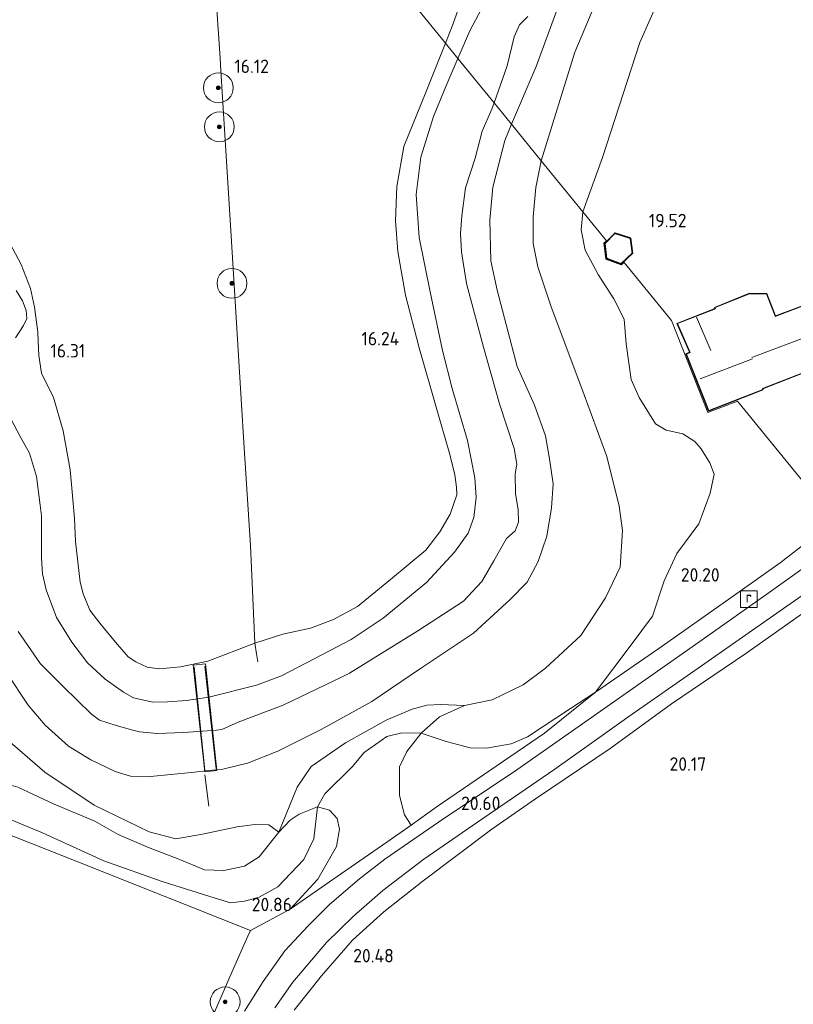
# Model space of a CAD drawing. Extents: x 196936 to 200438, y 361224 to 364196.
# Tile 83 of 256: x 197659 to 197762, y 362936 to 363068. Entities that reach past the tile are written whole.
import ezdxf
from ezdxf.enums import TextEntityAlignment as Align

# ---------------------------------------------------------------- set-up
doc = ezdxf.new("R2010")
doc.units = 0
for name, color, linetype, lineweight in [('B-ME-BV-LEUNING-G', 210, 'BV-LEUNING', 18), ('B-ME-GR-BOOM-S', 90, 'Continuous', 25), ('B-ME-GR-BOUWLAND_AKKERBOUW-GV', 80, 'Continuous', 13), ('B-ME-GR-GRAS-GV', 60, 'Continuous', 13), ('B-ME-GW-TALUD_KRUIN-G', 90, 'Continuous', 18), ('B-ME-GW-TALUD_TEEN-G', 90, 'Continuous', 18), ('B-ME-IE-TERREINAFSCHEIDING_DOORGANG-G', 210, 'Continuous', 18), ('B-ME-IE-TERREINAFSCHEIDING_KUNSTMATIG_HEKWERK-G', 20, 'IE-TERREINAFSCHEIDING-KUNSTMATIG', 18), ('B-ME-KG-KADASTRAAL_DAKRAND-G', 170, 'Continuous', 18), ('B-ME-KG-KADASTRAAL_NOK-G', 10, 'Continuous', 18), ('B-ME-KW-KUNSTWERK_STEIGER-GV', 170, 'Continuous', 18), ('B-ME-OG-BEBOUWING_SCHUUR-GV', 7, 'Continuous', 35), ('B-ME-OG-BEBOUWING_WONINGBOUW-GV', 7, 'Continuous', 18), ('B-ME-OG-HOOGTEPUNT-S', 7, 'Continuous', 25), ('B-ME-OG-TERREIN_GROEN-GV', 7, 'Continuous', 18), ('B-ME-OG-TERREIN_GROEN_TUIN-GV', 7, 'Continuous', 18), ('B-ME-OG-WATER_BEEK-GV', 150, 'Continuous', 18), ('B-ME-RI-GWA_RIOOLPUT-S', 30, 'Continuous', 25), ('B-ME-VH-VERHARDING_ASFALT-GV', 252, 'Continuous', 18)]:
    doc.layers.add(name, color=color, linetype=linetype, lineweight=lineweight)
doc.styles.add('NLCS-ISO', font='NLCS-ISO.ttf')
doc.styles.add('NLCS-ISO-ANNOTATIVE-T18', font='NLCS-ISO.ttf', dxfattribs={"height": 1.8})
doc.linetypes.add('BV-LEUNING', pattern='A,1,[69,NLCS.SHX,S=0.2,R=0,X=0,Y=0],1', length=2)
doc.linetypes.add('IE-TERREINAFSCHEIDING-KUNSTMATIG', pattern='A,4,[82,NLCS.SHX,S=0.75,R=90,X=0,Y=0],4,-2', length=10)

# ---------------------------------------------------------------- blocks, each defined once
blk = doc.blocks.new('SAL-HOOGTELABEL-SO')
at = {"color": 0, "linetype": 'ByBlock', "lineweight": -2, "style": 'NLCS-ISO-ANNOTATIVE-T18'}
blk.add_attdef('HOOGTE', text='', height=1.8, dxfattribs=at).set_placement((2.79, 0), align=Align.RIGHT)
blk = doc.blocks.new('SGR-BOOM_01-SO')
at = {"linetype": 'ByBlock', "lineweight": 18}
h = blk.add_hatch(color=0, dxfattribs=at)
h.dxf.hatch_style = 1
edge = h.paths.add_edge_path()
edge.add_arc((0, 0), 0.25, 0, 360)
at = {"color": 0, "linetype": 'ByBlock', "lineweight": 18}
for radius in [2, 0.25]:
    blk.add_circle((0, 0), radius, dxfattribs=at)
blk = doc.blocks.new('SRI-PUT_INSPECTIEPUT_RIOOLPUT-SO')
at = {"color": 0, "linetype": 'ByBlock', "lineweight": 18}
blk.add_lwpolyline([(-1.12, -1.12), (1.12, -1.12), (1.12, 1.12), (-1.12, 1.12)], close=True, dxfattribs=at)
at = {"color": 0, "linetype": 'ByBlock', "lineweight": 18, "style": 'NLCS-ISO'}
blk.add_text('r', height=1.5, dxfattribs=at).set_placement((0, 0.28), align=Align.MIDDLE_CENTER)

msp = doc.modelspace()

# ---------------------------------------------------------------- linework, layer by layer
at = {"layer": 'B-ME-BV-LEUNING-G'}
for points in [[(197683.5685, 362967.7013, 17.4694), (197682.1033, 362981.5618, 17.1956)], [(197683.5493, 362981.6653, 17.2694), (197685.0566, 362967.8652, 17.3259)]]:
    msp.add_polyline3d(points, dxfattribs=at)
at = {"layer": 'B-ME-GR-BOUWLAND_AKKERBOUW-GV'}
msp.add_polyline3d([(197695.526, 362935.506, 20.474), (197699.176, 362940.127, 20.503), (197703.354, 362944.885, 20.487), (197707.556, 362948.713, 20.516), (197712.82, 362952.875, 20.461), (197722.049, 362959.789, 20.495), (197727.868, 362963.846, 20.398), (197737.886, 362970.623, 20.339), (197746.149, 362976.591, 20.272), (197756.075, 362983.351, 20.159), (197764.314, 362989.143, 20.075), (197772.912, 362995.156, 19.941), (197881.96, 362861.345, 16.948)], dxfattribs=at)
at = {"layer": 'B-ME-GR-GRAS-GV'}
for points in [[(197697.793, 363087.319, 16.161), (197715.8049, 363065.2118, 15.9359), (197713.2063, 363058.721, 15.9626), (197710.2365, 363051.3492, 15.9718), (197709.2757, 363045.9653, 15.9695), (197709.0985, 363041.369, 15.988), (197709.4183, 363037.237, 15.988), (197710.4689, 363031.3774, 16.0134), (197712.2685, 363024.3241, 16.1058), (197714.5764, 363016.3776, 16.1566), (197716.3842, 363010.0479, 16.1612), (197717.0718, 363007.2936, 16.2028), (197717.2997, 363005.653, 16.1982), (197717.3219, 363004.6158, 16.2374), (197716.4282, 363002.0469, 16.2559), (197715.0387, 362999.6512, 16.3137), (197713.1874, 362997.2219, 16.4061), (197708.4664, 362993.2576, 16.48), (197704.0045, 362989.6546, 16.5516), (197700.8106, 362987.8962, 16.6417), (197697.728, 362986.751, 16.6833), (197694.0189, 362985.9273, 16.6556), (197690.2437, 362984.7316, 16.7965), (197689.6597, 362997.851, 16.7879), (197688.8206, 363010.9336, 16.5645), (197688.4027, 363017.4476, 16.4533), (197686.967, 363040.7625, 16.2431), (197685.7038, 363061.4788, 16.2074), (197685.6, 363063.1813, 16.2044), (197684.1663, 363084.0901, 16.1658)], [(197719.0506, 363074.0438, 15.8055), (197716.8028, 363067.7044, 15.9256), (197715.8049, 363065.2118, 15.9359), (197697.793, 363087.319, 16.161)], [(197684.1663, 363084.0901, 16.1658), (197685.6, 363063.1813, 16.2044), (197685.7038, 363061.4788, 16.2074), (197686.967, 363040.7625, 16.2431), (197688.4027, 363017.4476, 16.4533), (197688.8206, 363010.9336, 16.5645), (197689.6597, 362997.851, 16.7879), (197690.2437, 362984.7316, 16.7965), (197683.9681, 362982.338, 16.9143), (197680.2729, 362981.5591, 16.8404), (197677.471, 362981.2885, 16.7803), (197675.8209, 362981.5051, 16.7872), (197674.2752, 362982.2488, 16.7942), (197673.2564, 362982.8881, 16.7849), (197671.5889, 362984.8862, 16.7664), (197669.4503, 362987.4227, 16.7364), (197668.1441, 362989.1617, 16.7433), (197667.2349, 362991.3273, 16.7387), (197666.807, 362992.8924, 16.7225), (197666.2209, 362998.3825, 16.6047), (197666.0542, 363001.4564, 16.4684), (197665.7644, 363005.0198, 16.4684), (197665.5079, 363007.9939, 16.4292), (197664.5457, 363013.1884, 16.3298), (197663.2341, 363017.6668, 16.1358), (197661.6253, 363020.9568, 16.1129), (197661.2747, 363023.293, 16.0958), (197661.1993, 363025.2266, 16.07), (197661.1588, 363026.4558, 16.0986), (197660.7238, 363029.8038, 16.1186), (197660.1905, 363032.2945, 16.0529), (197658.9354, 363035.5102, 16.0214), (197656.6826, 363039.6955, 15.6782)], [(197723.3624, 363074.975, 14.1452), (197719.1035, 363066.8445, 14.1452), (197717.4929, 363063.139, 14.1452), (197715.8049, 363065.2118, 15.9359), (197716.8028, 363067.7044, 15.9256), (197719.0506, 363074.0438, 15.8055)], [(197738.168, 363075.89, 16.039), (197733.172, 363063.995, 16.032), (197728.671, 363049.413, 16.249), (197724.6856, 363054.3068, 15.824), (197727.9695, 363062.0716, 15.8265), (197731.1926, 363070.8164, 15.8297)], [(197731.1926, 363070.8164, 15.8297), (197727.9695, 363062.0716, 15.8265), (197724.6856, 363054.3068, 15.824), (197722.3271, 363057.2029, 14.1452), (197724.0833, 363062.1483, 14.1452), (197725.0252, 363066.0451, 14.1452), (197725.7458, 363067.6387, 14.1452), (197726.8687, 363068.7796, 14.1452)], [(197656.6826, 363039.6955, 15.6782), (197658.9354, 363035.5102, 16.0214), (197660.1905, 363032.2945, 16.0529), (197660.7238, 363029.8038, 16.1186), (197661.1588, 363026.4558, 16.0986), (197661.1993, 363025.2266, 16.07), (197661.2747, 363023.293, 16.0958), (197661.6253, 363020.9568, 16.1129), (197663.2341, 363017.6668, 16.1358), (197664.5457, 363013.1884, 16.3298), (197665.5079, 363007.9939, 16.4292), (197665.7644, 363005.0198, 16.4684), (197666.0542, 363001.4564, 16.4684), (197666.2209, 362998.3825, 16.6047), (197666.807, 362992.8924, 16.7225), (197667.2349, 362991.3273, 16.7387), (197668.1441, 362989.1617, 16.7433), (197669.4503, 362987.4227, 16.7364), (197671.5889, 362984.8862, 16.7664), (197673.2564, 362982.8881, 16.7849), (197674.2752, 362982.2488, 16.7942), (197675.8209, 362981.5051, 16.7872), (197677.471, 362981.2885, 16.7803), (197680.2729, 362981.5591, 16.8404), (197683.9681, 362982.338, 16.9143), (197690.2437, 362984.7316, 16.7965), (197694.0189, 362985.9273, 16.6556), (197697.728, 362986.751, 16.6833), (197700.8106, 362987.8962, 16.6417), (197704.0045, 362989.6546, 16.5516), (197708.4664, 362993.2576, 16.48), (197713.1874, 362997.2219, 16.4061), (197715.0387, 362999.6512, 16.3137), (197716.4282, 363002.0469, 16.2559), (197717.3219, 363004.6158, 16.2374), (197717.2997, 363005.653, 16.1982), (197717.0718, 363007.2936, 16.2028), (197716.3842, 363010.0479, 16.1612), (197714.5764, 363016.3776, 16.1566), (197712.2685, 363024.3241, 16.1058), (197710.4689, 363031.3774, 16.0134), (197709.4183, 363037.237, 15.988), (197709.0985, 363041.369, 15.988), (197709.2757, 363045.9653, 15.9695), (197710.2365, 363051.3492, 15.9718), (197713.2063, 363058.721, 15.9626), (197715.8049, 363065.2118, 15.9359), (197717.4929, 363063.139, 14.1452), (197715.8558, 363059.3722, 14.1452), (197714.2226, 363055.3614, 14.1452), (197712.5026, 363049.8888, 14.1452), (197711.9087, 363044.8749, 14.1452), (197712.2836, 363039.1194, 14.1452), (197713.7811, 363031.8555, 14.1452), (197715.4369, 363023.9623, 14.1452), (197716.708, 363018.9007, 14.1452), (197718.7907, 363011.8972, 14.1452), (197719.774, 363006.9247, 14.1452), (197719.9419, 363004.2486, 14.1452), (197719.6181, 363001.5733, 14.1452), (197718.8434, 362999.4792, 14.1452), (197717.0268, 362996.913, 14.1452), (197713.2714, 362992.8529, 14.1452), (197707.4459, 362988.0966, 14.1452), (197703.1656, 362985.2337, 14.1452), (197699.2455, 362983.1675, 14.1452), (197693.8355, 362980.3641, 14.1452), (197690.4929, 362979.1032, 14.1452), (197684.0971, 362977.4757, 14.1452), (197681.0794, 362977.0603, 14.1452), (197678.5449, 362976.8611, 14.1452), (197676.5601, 362976.8071, 14.1452), (197673.9784, 362977.3922, 14.1452), (197672.6241, 362978.1522, 14.1452), (197670.1774, 362979.9066, 14.1452), (197667.8201, 362982.1127, 14.1452), (197665.703, 362984.85, 14.1452), (197663.6535, 362988.172, 14.1452), (197662.2514, 362991.8738, 14.1452), (197661.7857, 362994.0365, 14.1452), (197661.6567, 362996.1456, 14.1452), (197661.6489, 362999.1758, 14.1452), (197661.6493, 363001.8251, 14.1452), (197661.4702, 363003.2431, 14.1452), (197660.9857, 363007.0981, 14.1432), (197660.0506, 363010.1941, 14.201), (197658.7901, 363012.4292, 14.2749), (197657.5505, 363014.7952, 14.2911)], [(197658.5021, 362986.2852, 14.1452), (197661.5068, 362981.9736, 14.1452), (197664.5183, 362978.9467, 14.1452), (197668.3303, 362975.2051, 14.1452), (197669.4143, 362974.4278, 14.1452), (197671.6413, 362973.6751, 14.1452), (197673.8996, 362973.064, 14.1452), (197674.7852, 362972.8276, 14.1452), (197677.1683, 362972.6195, 14.1452), (197680.7525, 362972.7459, 14.1452), (197685.0991, 362973.0525, 14.1452), (197685.817, 362973.1708, 14.1452), (197688.0339, 362974.137, 14.1452), (197694.0455, 362976.4386, 14.1452), (197701.9469, 362980.1987, 14.1452), (197702.9535, 362980.7197, 14.1452), (197712.0989, 362986.3781, 14.1452), (197718.2155, 362990.363, 14.1452), (197720.679, 362992.9812, 14.1452), (197722.2966, 362995.7604, 14.1452), (197724.0166, 362998.7477, 14.1452), (197725.157, 362999.7823, 14.1452), (197725.5889, 363000.9732, 14.1452), (197725.5566, 363002.6612, 14.1452), (197725.2148, 363004.7351, 14.1452), (197725.1754, 363007.4598, 14.1452), (197725.3993, 363008.753, 14.1452), (197725.0309, 363010.8226, 14.1452), (197723.0615, 363016.807, 14.1452), (197720.9312, 363024.4308, 14.1452), (197718.6519, 363032.9587, 14.1452), (197717.9552, 363037.1863, 14.1452), (197717.8489, 363039.6542, 14.1452), (197717.9995, 363042.0551, 14.1452), (197718.5069, 363045.7711, 14.1452), (197719.7856, 363049.7781, 14.1452), (197720.7447, 363053.4047, 14.1452), (197722.0127, 363056.3174, 14.1452), (197722.3271, 363057.2029, 14.1452), (197724.6856, 363054.3068, 15.824), (197723.7688, 363052.139, 15.8233), (197722.1872, 363045.8942, 15.8328), (197721.7746, 363041.4554, 15.903), (197721.9075, 363036.0211, 15.8871), (197722.7377, 363032.0511, 15.9413), (197725.4457, 363021.8489, 16.0689), (197727.7678, 363016.6581, 16.1614), (197729.2401, 363012.5299, 16.2763), (197729.7484, 363009.4456, 16.3401), (197730.242, 363006.0948, 16.3879), (197730.041, 363002.8642, 16.5123), (197729.4012, 362999.092, 16.4677), (197728.234, 362995.6728, 16.4836), (197726.7538, 362992.9062, 16.4581), (197724.4989, 362990.5691, 16.4804), (197719.5753, 362986.091, 16.4804), (197712.3385, 362981.2316, 16.4007), (197705.9258, 362976.8893, 16.3975), (197699.1479, 362973.1616, 16.7675), (197693.3516, 362970.241, 16.8345), (197689.2708, 362968.6592, 16.9238), (197685.9718, 362967.8515, 17.1376), (197684.0873, 362967.637, 17.2366), (197681.6935, 362967.3761, 17.0696), (197676.2399, 362966.8445, 16.9788), (197673.5597, 362966.9035, 16.9752), (197671.5196, 362967.5354, 16.9679), (197668.2627, 362969.0682, 16.9788), (197665.2501, 362970.9418, 16.9643), (197662.1526, 362973.736, 16.9244), (197659.8779, 362976.3988, 16.8627), (197656.9511, 362980.79, 16.6921)], [(197656.9511, 362980.79, 16.6921), (197659.8779, 362976.3988, 16.8627), (197662.1526, 362973.736, 16.9244), (197665.2501, 362970.9418, 16.9643), (197668.2627, 362969.0682, 16.9788), (197671.5196, 362967.5354, 16.9679), (197673.5597, 362966.9035, 16.9752), (197676.2399, 362966.8445, 16.9788), (197681.6935, 362967.3761, 17.0696), (197684.0873, 362967.637, 17.2366), (197685.9718, 362967.8515, 17.1376), (197689.2708, 362968.6592, 16.9238), (197693.3516, 362970.241, 16.8345), (197699.1479, 362973.1616, 16.7675), (197705.9258, 362976.8893, 16.3975), (197712.3385, 362981.2316, 16.4007), (197719.5753, 362986.091, 16.4804), (197724.4989, 362990.5691, 16.4804), (197726.7538, 362992.9062, 16.4581), (197728.234, 362995.6728, 16.4836), (197729.4012, 362999.092, 16.4677), (197730.041, 363002.8642, 16.5123), (197730.242, 363006.0948, 16.3879), (197729.7484, 363009.4456, 16.3401), (197729.2401, 363012.5299, 16.2763), (197727.7678, 363016.6581, 16.1614), (197725.4457, 363021.8489, 16.0689), (197722.7377, 363032.0511, 15.9413), (197721.9075, 363036.0211, 15.8871), (197721.7746, 363041.4554, 15.903), (197722.1872, 363045.8942, 15.8328), (197723.7688, 363052.139, 15.8233), (197724.6856, 363054.3068, 15.824), (197728.671, 363049.413, 16.249), (197727.954, 363045.8271, 16.2745), (197727.5603, 363041.9184, 16.287), (197727.5787, 363038.3082, 16.2285), (197728.209, 363035.1833, 16.216), (197729.9762, 363029.8241, 16.2912), (197734.084, 363018.8927, 16.4459), (197737.4343, 363009.7584, 16.5127), (197739.1057, 363003.115, 16.5504), (197739.5673, 362999.8469, 16.5211), (197739.2653, 362994.9155, 16.6214), (197737.2876, 362990.8227, 16.6758), (197733.9675, 362985.7783, 16.6465), (197729.2333, 362981.3849, 16.7008), (197726.2177, 362979.1582, 16.7677), (197722.0926, 362977.1331, 16.7677), (197718.3751, 362976.3667, 16.7635), (197715.1581, 362976.5285, 16.8597), (197713.331, 362976.4196, 16.8095), (197711.341, 362975.8994, 16.7468), (197707.8591, 362974.4031, 16.7552), (197702.4041, 362971.3516, 16.8931), (197697.8155, 362968.1738, 17.1356), (197695.9274, 362965.4027, 17.3487), (197693.4599, 362959.384, 17.6622), (197692.124, 362960.3575, 17.4326), (197690.2454, 362960.4019, 17.3391), (197687.8657, 362960.1109, 17.3006), (197683.2533, 362959.1415, 17.3115), (197679.6669, 362958.4999, 17.2895), (197676.0752, 362959.4253, 17.2675), (197668.7063, 362963.0157, 16.9595), (197662.11, 362967.4415, 16.954), (197656.3926, 362972.3662, 16.954)], [(197658.138, 363025.655, 14.3396), (197659.2354, 363027.3338, 14.3396), (197659.6845, 363028.2739, 14.3396), (197659.6089, 363029.363, 14.3396), (197659.1062, 363030.6168, 14.3396), (197658.2468, 363032.0133, 14.3396)], [(197682.4726, 362929.8067, 20.7752), (197687.194, 362940.708, 20.734), (197689.319, 362945.434, 20.796), (197689.666, 362946.207, 20.806), (197695.0022, 362949.0467, 21.0025), (197698.685, 362953.0928, 20.909), (197701.2034, 362957.4528, 20.392), (197701.6261, 362959.7984, 20.051), (197701.2923, 362961.2101, 19.6), (197700.2442, 362962.3524, 19.259), (197698.6382, 362962.7802, 18.776), (197699.6203, 362964.518, 18.4667), (197703.287, 362968.1588, 18.1364), (197704.9303, 362970.0825, 17.9065), (197707.9582, 362972.2343, 17.7979), (197709.9543, 362972.717, 17.8689), (197712.5356, 362972.6811, 17.9901), (197710.6345, 362970.192, 18.393), (197709.6545, 362968.1591, 18.8605), (197709.6311, 362964.3115, 19.5425), (197710.3155, 362961.6931, 20.098), (197711.199, 362960.3214, 20.8075), (197714.5804, 362962.7283, 20.6513), (197729.0889, 362972.6531, 20.5301), (197735.921, 362978.169, 20.156), (197744.431, 362984.029, 20.347), (197753.041, 362990.101, 20.246), (197760.72, 362995.519, 20.128), (197768.011, 363001.17, 20.023)], [(197769.742, 362999.045, 19.876), (197759.22, 362991.545, 20.225), (197750.247, 362985.194, 20.36), (197737.968, 362976.54, 20.443), (197725.365, 362967.744, 20.49), (197714.895, 362960.729, 20.477), (197707.699, 362955.783, 20.653), (197704.286, 362953.135, 20.703), (197700.284, 362949.669, 20.762), (197697.384, 362946.831, 20.817), (197694.289, 362943.476, 20.821), (197691.364, 362939.355, 20.867), (197688.85, 362935.388, 20.913)], [(197692.939, 362935.847, 20.805), (197695.348, 362939.26, 20.763), (197699.841, 362944.574, 20.763), (197703.465, 362948.121, 20.721), (197707.434, 362951.561, 20.679), (197712.916, 362955.783, 20.675), (197720.112, 362960.729, 20.595), (197730.472, 362967.819, 20.469), (197740.413, 362974.906, 20.36), (197749.707, 362981.375, 20.293), (197760.718, 362989.064, 20.247), (197771.635, 362996.722, 19.891), (197772.912, 362995.156, 19.941), (197764.314, 362989.143, 20.075), (197756.075, 362983.351, 20.159), (197746.149, 362976.591, 20.272), (197737.886, 362970.623, 20.339), (197727.868, 362963.846, 20.398), (197722.049, 362959.789, 20.495), (197712.82, 362952.875, 20.461), (197707.556, 362948.713, 20.516), (197703.354, 362944.885, 20.487), (197699.176, 362940.127, 20.503), (197695.526, 362935.506, 20.474)], [(197643.326, 362964.571, 20.536), (197666.496, 362955.389, 20.671), (197689.666, 362946.207, 20.806), (197689.319, 362945.434, 20.796), (197687.194, 362940.708, 20.734), (197682.4726, 362929.8067, 20.7752)]]:
    msp.add_polyline3d(points, dxfattribs=at)
msp.add_polyline3d([(197715.0212, 362974.8589, 17.5554), (197712.5356, 362972.6811, 17.9901), (197709.9543, 362972.717, 17.8689), (197707.9582, 362972.2343, 17.7979), (197704.9303, 362970.0825, 17.9065), (197703.287, 362968.1588, 18.1364), (197699.6203, 362964.518, 18.4667), (197698.6382, 362962.7802, 18.776), (197696.1861, 362961.7995, 18.3078), (197694.975, 362960.9849, 18.0779), (197693.4599, 362959.384, 17.6622), (197695.9274, 362965.4027, 17.3487), (197697.8155, 362968.1738, 17.1356), (197702.4041, 362971.3516, 16.8931), (197707.8591, 362974.4031, 16.7552), (197711.341, 362975.8994, 16.7468), (197713.331, 362976.4196, 16.8095), (197715.1581, 362976.5285, 16.8597), (197718.3751, 362976.3667, 16.7635)], close=True, dxfattribs=at)
at = {"layer": 'B-ME-GW-TALUD_KRUIN-G'}
for points in [[(197868.207, 363158.078, 15.466), (197858.6642, 363154.2173, 15.5202), (197845.3023, 363148.7886, 15.6638), (197830.7801, 363141.1445, 15.5585), (197815.3337, 363132.8788, 15.6414), (197803.5356, 363126.5051, 15.6702), (197786.3376, 363118.0094, 15.785), (197779.9699, 363114.8186, 15.836), (197773.8196, 363110.8423, 15.7818), (197762.6357, 363104.6577, 15.7595), (197749.0562, 363097.3451, 15.8009), (197743.7922, 363094.0428, 15.7786), (197741.7529, 363092.5334, 15.8073), (197740.1225, 363090.8566, 15.7627), (197737.9478, 363088.2102, 15.7435), (197736.2037, 363084.1973, 15.718), (197734.6155, 363079.5941, 15.785), (197731.1926, 363070.8164, 15.8297), (197727.9695, 363062.0716, 15.8265), (197724.6856, 363054.3068, 15.824)], [(197715.8049, 363065.2118, 15.9359), (197716.8028, 363067.7044, 15.9256), (197719.0506, 363074.0438, 15.8055), (197719.2118, 363075.5148, 15.7708), (197718.9914, 363077.4965, 15.7477), (197717.8388, 363082.171, 15.7246), (197717.2691, 363085.3697, 15.6438), (197716.483, 363090.7843, 15.6992), (197716.0569, 363095.175, 15.824), (197716.3686, 363097.9241, 15.8447), (197716.954, 363099.6562, 15.8979), (197717.5971, 363100.5876, 15.8805), (197719.6307, 363102.8133, 15.8412), (197723.5298, 363105.835, 15.832), (197731.5251, 363110.2964, 15.8227), (197738.1716, 363113.9195, 15.9544), (197740.3664, 363115.1238, 15.8566), (197743.4222, 363116.6845, 15.6198)], [(197734.248, 363042.566, 19.166), (197736.885, 363049.877, 19.136), (197741.859, 363065.272, 18.94), (197746.042, 363074.72, 18.539), (197751.829, 363083.401, 18.177), (197757.619, 363089.479, 17.693), (197762.291, 363093.182, 17.02)], [(197663.2341, 363017.6668, 16.1358), (197664.5457, 363013.1884, 16.3298), (197665.5079, 363007.9939, 16.4292), (197665.7644, 363005.0198, 16.4684), (197666.0542, 363001.4564, 16.4684), (197666.2209, 362998.3825, 16.6047), (197666.807, 362992.8924, 16.7225), (197667.2349, 362991.3273, 16.7387), (197668.1441, 362989.1617, 16.7433), (197669.4503, 362987.4227, 16.7364), (197671.5889, 362984.8862, 16.7664), (197673.2564, 362982.8881, 16.7849), (197674.2752, 362982.2488, 16.7942), (197675.8209, 362981.5051, 16.7872), (197677.471, 362981.2885, 16.7803), (197680.2729, 362981.5591, 16.8404), (197683.9681, 362982.338, 16.9143), (197690.2437, 362984.7316, 16.7965), (197694.0189, 362985.9273, 16.6556), (197697.728, 362986.751, 16.6833), (197700.8106, 362987.8962, 16.6417), (197704.0045, 362989.6546, 16.5516), (197708.4664, 362993.2576, 16.48), (197713.1874, 362997.2219, 16.4061), (197715.0387, 362999.6512, 16.3137), (197716.4282, 363002.0469, 16.2559), (197717.3219, 363004.6158, 16.2374), (197717.2997, 363005.653, 16.1982), (197717.0718, 363007.2936, 16.2028), (197716.3842, 363010.0479, 16.1612), (197714.5764, 363016.3776, 16.1566), (197712.2685, 363024.3241, 16.1058), (197710.4689, 363031.3774, 16.0134), (197709.4183, 363037.237, 15.988), (197709.0985, 363041.369, 15.988), (197709.2757, 363045.9653, 15.9695), (197710.2365, 363051.3492, 15.9718), (197713.2063, 363058.721, 15.9626), (197715.8049, 363065.2118, 15.9359)], [(197724.6856, 363054.3068, 15.824), (197723.7688, 363052.139, 15.8233), (197722.1872, 363045.8942, 15.8328), (197721.7746, 363041.4554, 15.903), (197721.9075, 363036.0211, 15.8871), (197722.7377, 363032.0511, 15.9413), (197725.4457, 363021.8489, 16.0689), (197727.7678, 363016.6581, 16.1614), (197729.2401, 363012.5299, 16.2763), (197729.7484, 363009.4456, 16.3401), (197730.242, 363006.0948, 16.3879), (197730.041, 363002.8642, 16.5123), (197729.4012, 362999.092, 16.4677), (197728.234, 362995.6728, 16.4836), (197726.7538, 362992.9062, 16.4581), (197724.4989, 362990.5691, 16.4804), (197719.5753, 362986.091, 16.4804), (197712.3385, 362981.2316, 16.4007), (197705.9258, 362976.8893, 16.3975), (197699.1479, 362973.1616, 16.7675), (197693.3516, 362970.241, 16.8345), (197689.2708, 362968.6592, 16.9238), (197685.9718, 362967.8515, 17.1376), (197684.0873, 362967.637, 17.2366), (197681.6935, 362967.3761, 17.0696), (197676.2399, 362966.8445, 16.9788), (197673.5597, 362966.9035, 16.9752), (197671.5196, 362967.5354, 16.9679), (197668.2627, 362969.0682, 16.9788), (197665.2501, 362970.9418, 16.9643), (197662.1526, 362973.736, 16.9244), (197659.8779, 362976.3988, 16.8627), (197656.9511, 362980.79, 16.6921)], [(197735.921, 362978.169, 20.156), (197740.721, 362984.52, 19.937), (197743.585, 362988.338, 19.941), (197745.162, 362993.083, 19.97), (197746.864, 362996.759, 20.055), (197749.811, 363000.746, 20.097), (197751.333, 363004.867, 20.139), (197751.855, 363007.381, 20.097), (197751.28, 363008.902, 20.004), (197750.122, 363010.772, 20.013), (197749.239, 363011.794, 19.996), (197747.632, 363012.794, 19.975), (197745.413, 363013.276, 19.983), (197743.967, 363014.134, 19.97), (197741.803, 363017.674, 19.815), (197740.717, 363020.076, 19.692), (197740.045, 363024.856, 19.516), (197739.778, 363028.199, 19.44), (197738.404, 363030.91, 19.44), (197736.293, 363034.173, 19.372), (197734.544, 363037.446, 19.297), (197734.011, 363040.164, 19.238), (197734.248, 363042.566, 19.166)], [(197656.6826, 363039.6955, 15.6782), (197658.9354, 363035.5102, 16.0214), (197660.1905, 363032.2945, 16.0529), (197660.7238, 363029.8038, 16.1186), (197661.1588, 363026.4558, 16.0986), (197661.1993, 363025.2266, 16.07), (197661.2747, 363023.293, 16.0958), (197661.6253, 363020.9568, 16.1129), (197663.2341, 363017.6668, 16.1358)], [(197684.207, 362950.754, 20.611), (197686.9988, 362949.9072, 20.6403), (197688.8822, 362950.1407, 20.6444), (197690.8347, 362950.6546, 20.6361), (197693.3313, 362952.0655, 20.5859), (197696.8047, 362955.7129, 20.2975), (197698.1565, 362958.4726, 19.6705), (197698.6382, 362962.7802, 18.776), (197699.6203, 362964.518, 18.4667), (197703.287, 362968.1588, 18.1364), (197704.9303, 362970.0825, 17.9065), (197707.9582, 362972.2343, 17.7979), (197709.9543, 362972.717, 17.8689), (197712.5356, 362972.6811, 17.9901), (197715.913, 362971.5464, 18.6339), (197719.1287, 362970.6926, 19.1104), (197721.3296, 362970.6325, 19.4364), (197724.6166, 362971.2126, 19.6454), (197726.8068, 362972.1501, 19.8461), (197732.5937, 362975.9866, 20.0801), (197735.921, 362978.169, 20.156)], [(197640.451, 362971.984, 20.4), (197642.786, 362968.409, 20.43), (197645.66, 362965.674, 20.417), (197648.686, 362964.27, 20.358), (197655.457, 362961.907, 20.35), (197661.776, 362959.304, 20.354), (197669.981, 362955.544, 20.594), (197677.842, 362952.792, 20.497), (197684.207, 362950.754, 20.611)]]:
    msp.add_polyline3d(points, dxfattribs=at)
at = {"layer": 'B-ME-GW-TALUD_TEEN-G'}
for points in [[(197756.222, 363095.206, 15.688), (197750.184, 363090.7, 15.877), (197742.99, 363083.286, 16.115), (197738.168, 363075.89, 16.039), (197733.172, 363063.995, 16.032), (197728.671, 363049.413, 16.249)], [(197683.487, 362954.358, 17.587), (197686.0806, 362954.2473, 17.6539), (197688.8687, 362954.8221, 17.6748), (197690.8538, 362956.0717, 17.6957), (197693.4599, 362959.384, 17.6622), (197695.9274, 362965.4027, 17.3487), (197697.8155, 362968.1738, 17.1356), (197702.4041, 362971.3516, 16.8931), (197707.8591, 362974.4031, 16.7552), (197711.341, 362975.8994, 16.7468), (197713.331, 362976.4196, 16.8095), (197715.1581, 362976.5285, 16.8597), (197718.3751, 362976.3667, 16.7635), (197722.0926, 362977.1331, 16.7677), (197726.2177, 362979.1582, 16.7677), (197729.2333, 362981.3849, 16.7008), (197733.9675, 362985.7783, 16.6465), (197737.2876, 362990.8227, 16.6758), (197739.2653, 362994.9155, 16.6214), (197739.5673, 362999.8469, 16.5211), (197739.1057, 363003.115, 16.5504), (197737.4343, 363009.7584, 16.5127), (197734.084, 363018.8927, 16.4459), (197729.9762, 363029.8241, 16.2912), (197728.209, 363035.1833, 16.216), (197727.5787, 363038.3082, 16.2285), (197727.5603, 363041.9184, 16.287), (197727.954, 363045.8271, 16.2745), (197728.671, 363049.413, 16.249)], [(197675.988, 362957.31, 17.217), (197671.941, 362959.067, 17.069), (197668.775, 362960.856, 17.048), (197663.321, 362963.136, 16.917), (197658.457, 362965.409, 16.866), (197653.432, 362966.847, 16.701), (197650.71, 362967.911, 16.714), (197649.033, 362969.558, 16.642), (197647.795, 362972.442, 16.507), (197645.092, 362978.302, 16.469), (197644.446, 362982.433, 16.503), (197643.282, 362988.295, 16.376), (197640.867, 362996.5, 16.236), (197638.46, 363004.764, 16.283), (197637.076, 363006.793, 16.266), (197634.768, 363009.129, 16.266), (197632.653, 363010.442, 16.266), (197630.578, 363010.936, 16.261), (197626.271, 363011.22, 16.266), (197621.736, 363011.384, 16.426), (197613.985, 363010.748, 16.24), (197607.782, 363009.962, 16.207)], [(197683.487, 362954.358, 17.587), (197680.04, 362955.778, 17.461), (197675.988, 362957.31, 17.217)]]:
    msp.add_polyline3d(points, dxfattribs=at)
at = {"layer": 'B-ME-IE-TERREINAFSCHEIDING_DOORGANG-G'}
for points in [[(197683.5489, 362967.0728, 17.1803), (197684.0925, 362962.8533, 17.2067)], [(197687.194, 362940.708, 20.734), (197689.319, 362945.434, 20.796)]]:
    msp.add_polyline3d(points, dxfattribs=at)
at = {"layer": 'B-ME-IE-TERREINAFSCHEIDING_KUNSTMATIG_HEKWERK-G'}
for points in [[(197690.2437, 362984.7316, 16.7965), (197689.6597, 362997.851, 16.7879), (197688.8206, 363010.9336, 16.5645), (197688.4027, 363017.4476, 16.4533), (197686.967, 363040.7625, 16.2431), (197685.7038, 363061.4788, 16.2074), (197685.6, 363063.1813, 16.2044), (197684.1663, 363084.0901, 16.1658), (197683.0666, 363098.663, 16.4447)], [(197690.6648, 362982.2289, 15.8352), (197690.4829, 362983.3103, 16.2506), (197690.2437, 362984.7316, 16.7965)], [(197711.199, 362960.3214, 20.8075), (197714.5804, 362962.7283, 20.6513), (197729.0889, 362972.6531, 20.5301), (197735.921, 362978.169, 20.156)], [(197689.666, 362946.207, 20.806), (197666.496, 362955.389, 20.671), (197643.326, 362964.571, 20.536)], [(197695.0022, 362949.0467, 21.0025), (197701.3139, 362953.431, 20.9857), (197707.9751, 362958.0266, 20.9565), (197711.199, 362960.3214, 20.8075)], [(197689.666, 362946.207, 20.806), (197695.0022, 362949.0467, 21.0025)], [(197689.666, 362946.207, 20.806), (197689.319, 362945.434, 20.796)], [(197682.4726, 362929.8067, 20.7752), (197687.194, 362940.708, 20.734)]]:
    msp.add_polyline3d(points, dxfattribs=at)
at = {"layer": 'B-ME-KG-KADASTRAAL_DAKRAND-G'}
for points in [[(197739.357, 363035.623, 22.076), (197737.477, 363036.336, 22.089), (197737.215, 363038.312, 22.089), (197738.54, 363039.657, 22.059), (197740.571, 363038.999, 22.023), (197740.856, 363037.02, 22.076)], [(197760.036, 363028.556, 22.808), (197765.31, 363030.534, 22.796), (197768.359, 363022.788, 22.909), (197758.309, 363018.886, 22.924), (197758.355, 363018.729, 22.855), (197751.137, 363015.91, 22.854), (197748.127, 363023.498, 22.855), (197748.61, 363023.712, 22.855), (197746.93, 363027.578, 22.855), (197752.006, 363029.568, 22.855), (197751.942, 363029.722, 22.855), (197751.988, 363029.741, 22.397), (197756.584, 363031.596, 22.397), (197758.868, 363031.579, 22.523), (197760.018, 363028.603, 22.523)]]:
    msp.add_polyline3d(points, close=True, dxfattribs=at)
at = {"layer": 'B-ME-KG-KADASTRAAL_NOK-G'}
for points in [[(197751.4, 363023.956, 24.724), (197749.479, 363028.435, 24.754)], [(197766.738, 363026.768, 25.637), (197756.898, 363023.03, 25.421)], [(197756.998, 363022.871, 27.694), (197749.987, 363020.17, 27.671)]]:
    msp.add_polyline3d(points, dxfattribs=at)
at = {"layer": 'B-ME-KW-KUNSTWERK_STEIGER-GV'}
msp.add_polyline3d([(197685.1564, 362967.6403, 17.2723), (197683.5447, 362967.4666, 17.2628), (197682.0037, 362981.7796, 17.0652), (197683.6154, 362981.9533, 17.0747)], close=True, dxfattribs=at)
at = {"layer": 'B-ME-OG-BEBOUWING_SCHUUR-GV'}
msp.add_polyline3d([(197740.909, 363037.001, 19.624), (197739.368, 363035.565, 19.624), (197737.431, 363036.3, 19.624), (197737.162, 363038.33, 19.624), (197738.526, 363039.714, 19.624), (197740.616, 363039.037, 19.624)], close=True, dxfattribs=at)
at = {"layer": 'B-ME-OG-BEBOUWING_WONINGBOUW-GV'}
msp.add_polyline3d([(197758.902, 363031.629, 20.037), (197760.065, 363028.62, 20.266), (197765.339, 363030.598, 20.201), (197768.424, 363022.759, 20.266), (197758.37, 363018.856, 20.266), (197758.416, 363018.699, 20.266), (197751.109, 363015.845, 20.266), (197748.063, 363023.525, 20.266), (197748.545, 363023.737, 20.266), (197746.863, 363027.605, 20.266), (197751.94, 363029.596, 20.266), (197751.877, 363029.749, 20.266), (197756.574, 363031.646, 20.266)], close=True, dxfattribs=at)
at = {"layer": 'B-ME-OG-TERREIN_GROEN-GV'}
for points in [[(197746.042, 363074.72, 18.539), (197741.859, 363065.272, 18.94), (197736.885, 363049.877, 19.136), (197734.248, 363042.566, 19.166), (197728.671, 363049.413, 16.249), (197733.172, 363063.995, 16.032), (197738.168, 363075.89, 16.039)], [(197656.3926, 362972.3662, 16.954), (197662.11, 362967.4415, 16.954), (197668.7063, 362963.0157, 16.9595), (197676.0752, 362959.4253, 17.2675), (197679.6669, 362958.4999, 17.2895), (197683.2533, 362959.1415, 17.3115), (197687.8657, 362960.1109, 17.3006), (197690.2454, 362960.4019, 17.3391), (197692.124, 362960.3575, 17.4326), (197693.4599, 362959.384, 17.6622), (197690.8538, 362956.0717, 17.6957), (197688.8687, 362954.8221, 17.6748), (197686.0806, 362954.2473, 17.6539), (197683.487, 362954.358, 17.587), (197680.04, 362955.778, 17.461), (197675.988, 362957.31, 17.217), (197671.941, 362959.067, 17.069), (197668.775, 362960.856, 17.048), (197663.321, 362963.136, 16.917), (197658.457, 362965.409, 16.866)], [(197658.457, 362965.409, 16.866), (197663.321, 362963.136, 16.917), (197668.775, 362960.856, 17.048), (197671.941, 362959.067, 17.069), (197675.988, 362957.31, 17.217), (197680.04, 362955.778, 17.461), (197683.487, 362954.358, 17.587), (197686.0806, 362954.2473, 17.6539), (197688.8687, 362954.8221, 17.6748), (197690.8538, 362956.0717, 17.6957), (197693.4599, 362959.384, 17.6622), (197694.975, 362960.9849, 18.0779), (197696.1861, 362961.7995, 18.3078), (197698.6382, 362962.7802, 18.776), (197698.1565, 362958.4726, 19.6705), (197696.8047, 362955.7129, 20.2975), (197693.3313, 362952.0655, 20.5859), (197690.8347, 362950.6546, 20.6361), (197688.8822, 362950.1407, 20.6444), (197686.9988, 362949.9072, 20.6403), (197684.207, 362950.754, 20.611), (197677.842, 362952.792, 20.497), (197669.981, 362955.544, 20.594), (197661.776, 362959.304, 20.354), (197655.457, 362961.907, 20.35)], [(197655.457, 362961.907, 20.35), (197661.776, 362959.304, 20.354), (197669.981, 362955.544, 20.594), (197677.842, 362952.792, 20.497), (197684.207, 362950.754, 20.611), (197686.9988, 362949.9072, 20.6403), (197688.8822, 362950.1407, 20.6444), (197690.8347, 362950.6546, 20.6361), (197693.3313, 362952.0655, 20.5859), (197696.8047, 362955.7129, 20.2975), (197698.1565, 362958.4726, 19.6705), (197698.6382, 362962.7802, 18.776), (197700.2442, 362962.3524, 19.259), (197701.2923, 362961.2101, 19.6), (197701.6261, 362959.7984, 20.051), (197701.2034, 362957.4528, 20.392), (197698.685, 362953.0928, 20.909), (197695.0022, 362949.0467, 21.0025), (197689.666, 362946.207, 20.806), (197666.496, 362955.389, 20.671), (197643.326, 362964.571, 20.536)]]:
    msp.add_polyline3d(points, dxfattribs=at)
for points in [[(197724.6166, 362971.2126, 19.6454), (197721.3296, 362970.6325, 19.4364), (197719.1287, 362970.6926, 19.1104), (197715.913, 362971.5464, 18.6339), (197712.5356, 362972.6811, 17.9901), (197715.0212, 362974.8589, 17.5554), (197718.3751, 362976.3667, 16.7635), (197722.0926, 362977.1331, 16.7677), (197726.2177, 362979.1582, 16.7677), (197729.2333, 362981.3849, 16.7008), (197733.9675, 362985.7783, 16.6465), (197737.2876, 362990.8227, 16.6758), (197739.2653, 362994.9155, 16.6214), (197739.5673, 362999.8469, 16.5211), (197739.1057, 363003.115, 16.5504), (197737.4343, 363009.7584, 16.5127), (197734.084, 363018.8927, 16.4459), (197729.9762, 363029.8241, 16.2912), (197728.209, 363035.1833, 16.216), (197727.5787, 363038.3082, 16.2285), (197727.5603, 363041.9184, 16.287), (197727.954, 363045.8271, 16.2745), (197728.671, 363049.413, 16.249), (197734.248, 363042.566, 19.166), (197734.011, 363040.164, 19.238), (197734.544, 363037.446, 19.297), (197736.293, 363034.173, 19.372), (197738.404, 363030.91, 19.44), (197739.778, 363028.199, 19.44), (197740.045, 363024.856, 19.516), (197740.717, 363020.076, 19.692), (197741.803, 363017.674, 19.815), (197743.967, 363014.134, 19.97), (197745.413, 363013.276, 19.983), (197747.632, 363012.794, 19.975), (197749.239, 363011.794, 19.996), (197750.122, 363010.772, 20.013), (197751.28, 363008.902, 20.004), (197751.855, 363007.381, 20.097), (197751.333, 363004.867, 20.139), (197749.811, 363000.746, 20.097), (197746.864, 362996.759, 20.055), (197745.162, 362993.083, 19.97), (197743.585, 362988.338, 19.941), (197740.721, 362984.52, 19.937), (197735.921, 362978.169, 20.156), (197732.5937, 362975.9866, 20.0801), (197726.8068, 362972.1501, 19.8461)], [(197729.0889, 362972.6531, 20.5301), (197714.5804, 362962.7283, 20.6513), (197711.199, 362960.3214, 20.8075), (197710.3155, 362961.6931, 20.098), (197709.6311, 362964.3115, 19.5425), (197709.6545, 362968.1591, 18.8605), (197710.6345, 362970.192, 18.393), (197712.5356, 362972.6811, 17.9901), (197715.913, 362971.5464, 18.6339), (197719.1287, 362970.6926, 19.1104), (197721.3296, 362970.6325, 19.4364), (197724.6166, 362971.2126, 19.6454), (197726.8068, 362972.1501, 19.8461), (197732.5937, 362975.9866, 20.0801), (197735.921, 362978.169, 20.156)]]:
    msp.add_polyline3d(points, close=True, dxfattribs=at)
at = {"layer": 'B-ME-OG-TERREIN_GROEN_TUIN-GV'}
msp.add_polyline3d([(197768.011, 363001.17, 20.023), (197754.965, 363017.178, 20.269), (197751.008, 363015.682, 20.269), (197746.114, 363027.995, 20.269), (197739.762, 363035.795, 19.624), (197739.391, 363035.449, 19.624), (197737.34, 363036.228, 19.624), (197737.056, 363038.365, 19.624), (197737.392, 363038.705, 19.624), (197734.248, 363042.566, 19.166), (197736.885, 363049.877, 19.136), (197741.859, 363065.272, 18.94), (197746.042, 363074.72, 18.539)], dxfattribs=at)
for points in [[(197737.34, 363036.228, 19.624), (197739.391, 363035.449, 19.624), (197739.762, 363035.795, 19.624), (197746.114, 363027.995, 20.269), (197751.008, 363015.682, 20.269), (197754.965, 363017.178, 20.269), (197768.011, 363001.17, 20.023), (197760.72, 362995.519, 20.128), (197753.041, 362990.101, 20.246), (197744.431, 362984.029, 20.347), (197735.921, 362978.169, 20.156), (197740.721, 362984.52, 19.937), (197743.585, 362988.338, 19.941), (197745.162, 362993.083, 19.97), (197746.864, 362996.759, 20.055), (197749.811, 363000.746, 20.097), (197751.333, 363004.867, 20.139), (197751.855, 363007.381, 20.097), (197751.28, 363008.902, 20.004), (197750.122, 363010.772, 20.013), (197749.239, 363011.794, 19.996), (197747.632, 363012.794, 19.975), (197745.413, 363013.276, 19.983), (197743.967, 363014.134, 19.97), (197741.803, 363017.674, 19.815), (197740.717, 363020.076, 19.692), (197740.045, 363024.856, 19.516), (197739.778, 363028.199, 19.44), (197738.404, 363030.91, 19.44), (197736.293, 363034.173, 19.372), (197734.544, 363037.446, 19.297), (197734.011, 363040.164, 19.238), (197734.248, 363042.566, 19.166), (197737.392, 363038.705, 19.624), (197737.056, 363038.365, 19.624)], [(197740.616, 363039.037, 19.624), (197738.526, 363039.714, 19.624), (197737.162, 363038.33, 19.624), (197737.431, 363036.3, 19.624), (197739.368, 363035.565, 19.624), (197740.909, 363037.001, 19.624)], [(197748.063, 363023.525, 20.266), (197751.109, 363015.845, 20.266), (197758.416, 363018.699, 20.266), (197758.37, 363018.856, 20.266), (197768.424, 363022.759, 20.266), (197765.339, 363030.598, 20.201), (197760.065, 363028.62, 20.266), (197758.902, 363031.629, 20.037), (197756.574, 363031.646, 20.266), (197751.877, 363029.749, 20.266), (197751.94, 363029.596, 20.266), (197746.863, 363027.605, 20.266), (197748.545, 363023.737, 20.266)]]:
    msp.add_polyline3d(points, close=True, dxfattribs=at)
at = {"layer": 'B-ME-OG-WATER_BEEK-GV'}
for points in [[(197726.8687, 363068.7796, 14.1452), (197725.7458, 363067.6387, 14.1452), (197725.0252, 363066.0451, 14.1452), (197724.0833, 363062.1483, 14.1452), (197722.3271, 363057.2029, 14.1452), (197717.4929, 363063.139, 14.1452), (197719.1035, 363066.8445, 14.1452), (197723.3624, 363074.975, 14.1452)], [(197657.5505, 363014.7952, 14.2911), (197658.7901, 363012.4292, 14.2749), (197660.0506, 363010.1941, 14.201), (197660.9857, 363007.0981, 14.1432), (197661.4702, 363003.2431, 14.1452), (197661.6493, 363001.8251, 14.1452), (197661.6489, 362999.1758, 14.1452), (197661.6567, 362996.1456, 14.1452), (197661.7857, 362994.0365, 14.1452), (197662.2514, 362991.8738, 14.1452), (197663.6535, 362988.172, 14.1452), (197665.703, 362984.85, 14.1452), (197667.8201, 362982.1127, 14.1452), (197670.1774, 362979.9066, 14.1452), (197672.6241, 362978.1522, 14.1452), (197673.9784, 362977.3922, 14.1452), (197676.5601, 362976.8071, 14.1452), (197678.5449, 362976.8611, 14.1452), (197681.0794, 362977.0603, 14.1452), (197684.0971, 362977.4757, 14.1452), (197690.4929, 362979.1032, 14.1452), (197693.8355, 362980.3641, 14.1452), (197699.2455, 362983.1675, 14.1452), (197703.1656, 362985.2337, 14.1452), (197707.4459, 362988.0966, 14.1452), (197713.2714, 362992.8529, 14.1452), (197717.0268, 362996.913, 14.1452), (197718.8434, 362999.4792, 14.1452), (197719.6181, 363001.5733, 14.1452), (197719.9419, 363004.2486, 14.1452), (197719.774, 363006.9247, 14.1452), (197718.7907, 363011.8972, 14.1452), (197716.708, 363018.9007, 14.1452), (197715.4369, 363023.9623, 14.1452), (197713.7811, 363031.8555, 14.1452), (197712.2836, 363039.1194, 14.1452), (197711.9087, 363044.8749, 14.1452), (197712.5026, 363049.8888, 14.1452), (197714.2226, 363055.3614, 14.1452), (197715.8558, 363059.3722, 14.1452), (197717.4929, 363063.139, 14.1452), (197722.3271, 363057.2029, 14.1452), (197722.0127, 363056.3174, 14.1452), (197720.7447, 363053.4047, 14.1452), (197719.7856, 363049.7781, 14.1452), (197718.5069, 363045.7711, 14.1452), (197717.9995, 363042.0551, 14.1452), (197717.8489, 363039.6542, 14.1452), (197717.9552, 363037.1863, 14.1452), (197718.6519, 363032.9587, 14.1452), (197720.9312, 363024.4308, 14.1452), (197723.0615, 363016.807, 14.1452), (197725.0309, 363010.8226, 14.1452), (197725.3993, 363008.753, 14.1452), (197725.1754, 363007.4598, 14.1452), (197725.2148, 363004.7351, 14.1452), (197725.5566, 363002.6612, 14.1452), (197725.5889, 363000.9732, 14.1452), (197725.157, 362999.7823, 14.1452), (197724.0166, 362998.7477, 14.1452), (197722.2966, 362995.7604, 14.1452), (197720.679, 362992.9812, 14.1452), (197718.2155, 362990.363, 14.1452), (197712.0989, 362986.3781, 14.1452), (197702.9535, 362980.7197, 14.1452), (197701.9469, 362980.1987, 14.1452), (197694.0455, 362976.4386, 14.1452), (197688.0339, 362974.137, 14.1452), (197685.817, 362973.1708, 14.1452), (197685.0991, 362973.0525, 14.1452), (197680.7525, 362972.7459, 14.1452), (197677.1683, 362972.6195, 14.1452), (197674.7852, 362972.8276, 14.1452), (197673.8996, 362973.064, 14.1452), (197671.6413, 362973.6751, 14.1452), (197669.4143, 362974.4278, 14.1452), (197668.3303, 362975.2051, 14.1452), (197664.5183, 362978.9467, 14.1452), (197661.5068, 362981.9736, 14.1452), (197658.5021, 362986.2852, 14.1452)], [(197658.2468, 363032.0133, 14.3396), (197659.1062, 363030.6168, 14.3396), (197659.6089, 363029.363, 14.3396), (197659.6845, 363028.2739, 14.3396), (197659.2354, 363027.3338, 14.3396), (197658.138, 363025.655, 14.3396)]]:
    msp.add_polyline3d(points, dxfattribs=at)
at = {"layer": 'B-ME-VH-VERHARDING_ASFALT-GV'}
for points in [[(197688.85, 362935.388, 20.913), (197691.364, 362939.355, 20.867), (197694.289, 362943.476, 20.821), (197697.384, 362946.831, 20.817), (197700.284, 362949.669, 20.762), (197704.286, 362953.135, 20.703), (197707.699, 362955.783, 20.653), (197714.895, 362960.729, 20.477), (197725.365, 362967.744, 20.49), (197737.968, 362976.54, 20.443), (197750.247, 362985.194, 20.36), (197759.22, 362991.545, 20.225), (197769.742, 362999.045, 19.876)], [(197771.635, 362996.722, 19.891), (197760.718, 362989.064, 20.247), (197749.707, 362981.375, 20.293), (197740.413, 362974.906, 20.36), (197730.472, 362967.819, 20.469), (197720.112, 362960.729, 20.595), (197712.916, 362955.783, 20.675), (197707.434, 362951.561, 20.679), (197703.465, 362948.121, 20.721), (197699.841, 362944.574, 20.763), (197695.348, 362939.26, 20.763), (197692.939, 362935.847, 20.805)]]:
    msp.add_polyline3d(points, dxfattribs=at)

# ---------------------------------------------------------------- block references
at = {"layer": 'B-ME-GR-BOOM-S'}
for p in [(197685.3603, 363059.2062, 16.1444), (197685.4942, 363053.9622, 16.1946), (197687.1831, 363032.9842, 16.3618), (197686.271, 362936.635, 20.838)]:
    msp.add_blockref('SGR-BOOM_01-SO', p, dxfattribs=at)
at = {"layer": 'B-ME-OG-HOOGTEPUNT-S'}
for p, values in [((197689.35, 363061.192, 16.1177), {'HOOGTE': '16.12'}), ((197745.349, 363040.503, 19.518), {'HOOGTE': '19.52'}), ((197706.837, 363024.671, 16.2446), {'HOOGTE': '16.24'}), ((197664.7284, 363023.0368, 16.3081), {'HOOGTE': '16.31'}), ((197749.793, 362992.991, 20.198), {'HOOGTE': '20.20'}), ((197747.992, 362967.625, 20.171), {'HOOGTE': '20.17'}), ((197720.396, 362962.361, 20.602), {'HOOGTE': '20.60'}), ((197692.446, 362948.793, 20.86), {'HOOGTE': '20.86'}), ((197706.096, 362941.923, 20.478), {'HOOGTE': '20.48'})]:
    msp.add_blockref('SAL-HOOGTELABEL-SO', p, dxfattribs=at).add_auto_attribs(values)
at = {"layer": 'B-ME-RI-GWA_RIOOLPUT-S'}
msp.add_blockref('SRI-PUT_INSPECTIEPUT_RIOOLPUT-SO', (197756.492, 362990.64, 20.24), dxfattribs=at)

doc.saveas('drawing.dxf')
